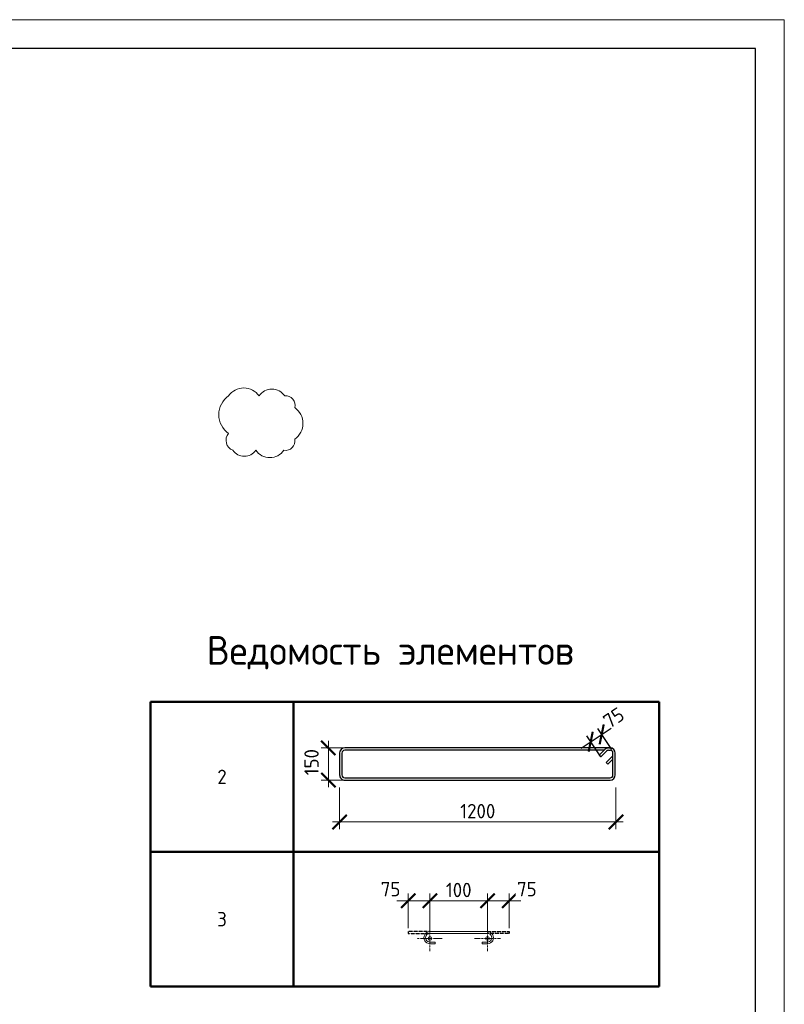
# Model space of a CAD drawing. Header units: millimetres. Extents: x 349531 to 1063351, y -131924 to 96186.
# Tile 155 of 228: x 712055 to 725333, y -53209 to -36112. Entities that reach past the tile are written whole.
import ezdxf

# ---------------------------------------------------------------- set-up
doc = ezdxf.new("R2010")
doc.units = ezdxf.units.MM
doc.linetypes.add('CENTER2', pattern=[28.575, 19.05, -3.175, 3.175, -3.175])
doc.linetypes.add('GOST2.303 4', pattern=[7, 5, -2, 0])
for name, color, linetype, lineweight in [('Арм_шпильки', 143, 'Continuous', 18), ('Выноски', 20, 'Continuous', 20), ('Осевая', 10, 'CENTER2', 20), ('подоснова', 151, 'Continuous', 5), ('поз.', 2, 'Continuous', 25), ('РАЗМЕРЫ', 1, 'Continuous', 9), ('ТОНКИЕ', 7, 'Continuous', 9)]:
    doc.layers.add(name, color=color, linetype=linetype, lineweight=lineweight)
doc.layers.add('ТОЛСТЫЕ_ОСНОВНЫЕ', color=6, linetype='Continuous')
doc.styles.add('GOST 2.304', font='CS_Gost2304.shx')
doc.styles.add('GOST-2.304_Type-B', font='GOST_Common.ttf')
doc.dimstyles.new('мой', dxfattribs={"dimscale": 100, "dimtxt": 2.5, "dimasz": 2.5, "dimexe": 1.25, "dimexo": 0.625, "dimtad": 1, "dimdec": 0, "dimtxsty": 'GOST-2.304_Type-B', "dimblk": 'ARCHTICK', "dimcen": 2.5, "dimdle": 2, "dimaunit": 1, "dimadec": 1, "dimazin": 2, "dimtfac": 1, "dimtdec": 0, "dimtmove": 1, "dimatfit": 3, "dimfxl": 1, "dimtfill": 1, "dimlwd": -1, "dimlwe": -1, "dimarcsym": 0})
doc.dimstyles.new('мой 25', dxfattribs={"dimscale": 100, "dimtxt": 2.5, "dimasz": 2.5, "dimexe": 1.25, "dimexo": 0.625, "dimtad": 1, "dimdec": 0, "dimlfac": 0.5, "dimtxsty": 'GOST-2.304_Type-B', "dimblk": 'ARCHTICK', "dimcen": 2.5, "dimdle": 1.25, "dimaunit": 1, "dimadec": 1, "dimazin": 2, "dimtfac": 1, "dimtdec": 0, "dimtmove": 1, "dimatfit": 3, "dimfxl": 6, "dimfxlon": 1, "dimtfill": 1, "dimlwd": -1, "dimlwe": -1, "dimarcsym": 0})
doc.dimstyles.new('СПДС', dxfattribs={"dimscale": 100, "dimtxt": 2.5, "dimasz": 2.5, "dimexe": 1.25, "dimexo": 0, "dimtad": 1, "dimdec": 0, "dimtxsty": 'GOST-2.304_Type-B', "dimblk": 'ARCHTICK', "dimcen": 2.5, "dimdle": 2, "dimadec": 0, "dimazin": 2, "dimtfac": 0.75, "dimtdec": 0, "dimtmove": 1, "dimatfit": 3, "dimfxl": 1, "dimtolj": 1, "dimarcsym": 1})

# ---------------------------------------------------------------- blocks, each defined once
blk = doc.blocks.new('*T541')
at = {"layer": 'Выноски', "color": 0, "linetype": 'ByBlock', "lineweight": 50, "transparency": 16777216}
for p, q in [((0, 0), (8834, 0)), ((0, 0), (0, -4943)), ((2484, 0), (2484, -4943)), ((8834, 0), (8834, -4943)), ((0, -2606), (8834, -2606)), ((0, -4943), (8834, -4943))]:
    blk.add_line(p, q, dxfattribs=at)
at = {"layer": 'Выноски', "color": 0, "transparency": 16777216, "char_height": 250, "width": 2183.67, "attachment_point": 5, "style": 'GOST-2.304_Type-B'}
for s, insert in [('2', (1242, -1303)), ('3', (1242, -3774))]:
    blk.add_mtext(s, dxfattribs=dict(at, insert=insert))
blk = doc.blocks.new('*U490')
for p, q in [((-8, 0), (-7, 7.2)), ((-7, -7.2), (-8, 0)), ((-7, 7.2), (-4.2, 14)), ((-4.2, 14), (0.2, 19.8)), ((0.2, 19.8), (6, 24.2)), ((6, 24.2), (12.8, 27)), ((12.8, 27), (20, 28)), ((44, 28), (20, 28)), ((20, 20), (44, 20)), ((44, 20), (44, 28)), ((262.7, 28), (286.7, 28)), ((262.7, 20), (262.7, 28)), ((286.7, 20), (262.7, 20)), ((293.9, 27), (286.7, 28)), ((300.7, 24.2), (293.9, 27)), ((306.5, 19.8), (300.7, 24.2)), ((310.9, 14), (306.5, 19.8)), ((313.7, 7.2), (310.9, 14)), ((314.7, 0), (313.7, 7.2)), ((-4.2, -14), (-7, -7.2)), ((0.2, -19.8), (-4.2, -14)), ((6, -24.2), (0.2, -19.8)), ((12.8, -27), (6, -24.2)), ((20, -28), (12.8, -27)), ((20, -28), (286.7, -28)), ((286.7, -28), (293.9, -27)), ((293.9, -27), (300.7, -24.2)), ((300.7, -24.2), (306.5, -19.8)), ((306.5, -19.8), (310.9, -14)), ((310.9, -14), (313.7, -7.2)), ((313.7, -7.2), (314.7, 0))]:
    blk.add_line(p, q)
at = {"color": 0, "linetype": 'ByBlock', "lineweight": -2}
for p, q in [((0, 0), (0.7, 5.2)), ((0.7, 5.2), (2.7, 10)), ((2.7, 10), (5.9, 14.1)), ((5.9, 14.1), (10, 17.3)), ((10, 17.3), (14.8, 19.3)), ((14.8, 19.3), (20, 20)), ((291.8, 19.3), (286.7, 20)), ((296.7, 17.3), (291.8, 19.3)), ((300.8, 14.1), (296.7, 17.3)), ((304, 10), (300.8, 14.1)), ((306, 5.2), (304, 10)), ((306.7, 0), (306, 5.2)), ((0.7, -5.2), (0, 0)), ((2.7, -10), (0.7, -5.2)), ((5.9, -14.1), (2.7, -10)), ((10, -17.3), (5.9, -14.1)), ((14.8, -19.3), (10, -17.3)), ((20, -20), (14.8, -19.3)), ((20, -20), (286.7, -20)), ((286.7, -20), (291.8, -19.3)), ((291.8, -19.3), (296.7, -17.3)), ((296.7, -17.3), (300.8, -14.1)), ((300.8, -14.1), (304, -10)), ((304, -10), (306, -5.2)), ((306, -5.2), (306.7, 0))]:
    blk.add_line(p, q, dxfattribs=at)
at = {"style": 'GOST 2.304', "oblique": 15, "flags": 9}
for tag, p in [('ДИАМЕТР', (117.8, -62.2)), ('ДЛИНА', (118.1, -72.5)), ('ПОЗИЦИЯ', (118, -56.6)), ('КЛАСС', (118, -67.8)), ('МАССА', (118.7, -78.2))]:
    blk.add_attdef(tag, p, '', height=2.5, dxfattribs=at)
blk = doc.blocks.new('_ArchTick')
at = {"color": 0, "linetype": 'ByBlock', "const_width": 0.15}
blk.add_lwpolyline([(-0.5, -0.5), (0.5, 0.5)], dxfattribs=at)
blk = doc.blocks.new('*D540')
at = {"layer": 'DEFPOINTS', "color": 0, "transparency": 16777216}
for p in [(720179, -51411), (719179, -51948), (720179, -51948)]:
    blk.add_point(p, dxfattribs=at)
at = {"layer": 'РАЗМЕРЫ', "color": 0, "linetype": 'Continuous', "transparency": 16777216}
for p, q in [((719179, -51886), (719179, -51286)), ((720179, -51885), (720179, -51286)), ((718979, -51411), (720379, -51411))]:
    blk.add_line(p, q, dxfattribs=at)
at = {"layer": 'РАЗМЕРЫ', "color": 0, "transparency": 16777216, "xscale": 250, "yscale": 250, "zscale": 250, "rotation": 180}
blk.add_blockref('_ArchTick', (719179, -51411), dxfattribs=at)
at = {"layer": 'РАЗМЕРЫ', "color": 0, "transparency": 16777216, "xscale": 250, "yscale": 250, "zscale": 250}
blk.add_blockref('_ArchTick', (720179, -51411), dxfattribs=at)
at = {"layer": 'РАЗМЕРЫ', "color": 0, "transparency": 16777216, "insert": (719679, -51224), "char_height": 250, "attachment_point": 5, "style": 'GOST-2.304_Type-B', "bg_fill": 3, "box_fill_scale": 1.1, "bg_fill_color": 256, "bg_fill_true_color": 13158600, "bg_fill_transparency": 0}
blk.add_mtext('100', dxfattribs=at)
blk = doc.blocks.new('*D542')
at = {"layer": 'DEFPOINTS', "color": 0}
for p in [(718803, -51411), (718803, -51948), (719179, -51948)]:
    blk.add_point(p, dxfattribs=at)
at = {"layer": 'РАЗМЕРЫ', "color": 0, "linetype": 'Continuous'}
for p, q in [((718803, -51885), (718803, -51286)), ((719179, -51886), (719179, -51286)), ((719379, -51411), (718603, -51411))]:
    blk.add_line(p, q, dxfattribs=at)
at = {"layer": 'РАЗМЕРЫ', "color": 0, "xscale": 250, "yscale": 250, "zscale": 250, "rotation": 180}
blk.add_blockref('_ArchTick', (718803, -51411), dxfattribs=at)
at = {"layer": 'РАЗМЕРЫ', "color": 0, "xscale": 250, "yscale": 250, "zscale": 250}
blk.add_blockref('_ArchTick', (719179, -51411), dxfattribs=at)
at = {"layer": 'РАЗМЕРЫ', "color": 0, "insert": (718496, -51209), "char_height": 250, "attachment_point": 5, "style": 'GOST-2.304_Type-B', "bg_fill": 3, "box_fill_scale": 1.1, "bg_fill_color": 256, "bg_fill_true_color": 13158600, "bg_fill_transparency": 0}
blk.add_mtext('75', dxfattribs=at)
blk = doc.blocks.new('*D543')
at = {"layer": 'DEFPOINTS', "color": 0}
for p in [(720555, -51411), (720179, -51948), (720555, -51948)]:
    blk.add_point(p, dxfattribs=at)
at = {"layer": 'РАЗМЕРЫ', "color": 0, "linetype": 'Continuous'}
for p, q in [((720179, -51886), (720179, -51286)), ((720555, -51885), (720555, -51286)), ((719979, -51411), (720755, -51411))]:
    blk.add_line(p, q, dxfattribs=at)
at = {"layer": 'РАЗМЕРЫ', "color": 0, "xscale": 250, "yscale": 250, "zscale": 250, "rotation": 180}
blk.add_blockref('_ArchTick', (720179, -51411), dxfattribs=at)
at = {"layer": 'РАЗМЕРЫ', "color": 0, "xscale": 250, "yscale": 250, "zscale": 250}
blk.add_blockref('_ArchTick', (720555, -51411), dxfattribs=at)
at = {"layer": 'РАЗМЕРЫ', "color": 0, "insert": (720862, -51209), "char_height": 250, "attachment_point": 5, "style": 'GOST-2.304_Type-B', "bg_fill": 3, "box_fill_scale": 1.1, "bg_fill_color": 256, "bg_fill_true_color": 13158600, "bg_fill_transparency": 0}
blk.add_mtext('75', dxfattribs=at)
blk = doc.blocks.new('*U510')
at = {"color": 0, "linetype": 'ByBlock', "lineweight": -2}
for p, q in [((-10, 1176.4), (-10, 12.5)), ((-10, 1169.4), (-10, 1176.4)), ((0, 1169.4), (0, 1176.4)), ((108.8, 1198.9), (12.5, 1198.9)), ((108.8, 1188.9), (12.5, 1188.9)), ((53.8, 1159.8), (28.3, 1185.2)), ((38.8, 1188.9), (60.9, 1166.9)), ((60.9, 1166.9), (53.8, 1159.8)), ((121.3, 12.5), (121.3, 1176.4)), ((131.3, 12.5), (131.3, 1176.4)), ((22, 1128), (-3.4, 1153.5)), ((0, 1150.1), (0, 12.5)), ((3.7, 1160.6), (29.1, 1135.1)), ((29.1, 1135.1), (22, 1128)), ((12.5, 0), (108.8, 0)), ((12.5, -10), (108.8, -10))]:
    blk.add_line(p, q, dxfattribs=at)
for centre, radius, start, end in [((12.5, 1176.4), 22.5, 90, 180), ((12.5, 1169.4), 22.5, 180, 225), ((12.5, 1176.4), 12.5, 90, 180), ((12.5, 1169.4), 12.5, 180, 225), ((19.5, 1176.4), 12.5, 45, 90), ((108.8, 1176.4), 22.5, 0, 90), ((108.8, 1176.4), 12.5, 0, 90), ((12.5, 12.5), 22.5, 180, 270), ((12.5, 12.5), 12.5, 180, 270), ((108.8, 12.5), 12.5, 270, 0), ((108.8, 12.5), 22.5, 270, 0)]:
    blk.add_arc(centre, radius, start, end, dxfattribs=at)
at = {"style": 'GOST 2.304', "oblique": 15, "flags": 9}
for tag, p in [('ДИАМЕТР', (-52.8, -63)), ('КЛАСС', (-53, -68.7)), ('ДЛИНА', (-52.5, -73.8)), ('ПОЗИЦИЯ', (-52.3, -58)), ('МАССА', (-52.3, -78.3))]:
    blk.add_attdef(tag, p, '', height=2.5, dxfattribs=at)
blk = doc.blocks.new('*D532')
at = {"layer": 'DEFPOINTS', "color": 0, "transparency": 16777216}
for p in [(717610, -49089), (722409, -49227), (717610, -50043)]:
    blk.add_point(p, dxfattribs=at)
at = {"layer": 'РАЗМЕРЫ', "color": 0, "linetype": 'Continuous', "transparency": 16777216}
for p, q in [((717610, -49443), (717610, -50168)), ((722409, -49443), (722409, -50168)), ((722534, -50043), (717485, -50043))]:
    blk.add_line(p, q, dxfattribs=at)
at = {"layer": 'РАЗМЕРЫ', "color": 0, "transparency": 16777216, "xscale": 250, "yscale": 250, "zscale": 250, "rotation": 180}
blk.add_blockref('_ArchTick', (717610, -50043), dxfattribs=at)
at = {"layer": 'РАЗМЕРЫ', "color": 0, "transparency": 16777216, "xscale": 250, "yscale": 250, "zscale": 250}
blk.add_blockref('_ArchTick', (722409, -50043), dxfattribs=at)
at = {"layer": 'РАЗМЕРЫ', "color": 0, "transparency": 16777216, "insert": (720010, -49855), "char_height": 250, "attachment_point": 5, "style": 'GOST-2.304_Type-B', "bg_fill": 3, "box_fill_scale": 1.1, "bg_fill_color": 256, "bg_fill_true_color": 13158600, "bg_fill_transparency": 0}
blk.add_mtext('1200', dxfattribs=at)
blk = doc.blocks.new('*D547')
at = {"layer": 'DEFPOINTS', "color": 0, "transparency": 16777216}
for p in [(717415, -48757), (718925, -48757), (718579, -49316)]:
    blk.add_point(p, dxfattribs=at)
at = {"layer": 'РАЗМЕРЫ', "color": 0, "linetype": 'Continuous', "transparency": 16777216}
for p, q in [((717415, -49441), (717415, -48632)), ((718015, -48757), (717290, -48757)), ((718015, -49316), (717290, -49316))]:
    blk.add_line(p, q, dxfattribs=at)
at = {"layer": 'РАЗМЕРЫ', "color": 0, "transparency": 16777216, "insert": (717123, -49005), "char_height": 250, "attachment_point": 5, "rotation": 90, "style": 'GOST-2.304_Type-B', "bg_fill": 3, "box_fill_scale": 1.1, "bg_fill_color": 256, "bg_fill_true_color": 13158600, "bg_fill_transparency": 0}
blk.add_mtext('150', dxfattribs=at)
at = {"layer": 'РАЗМЕРЫ', "color": 0, "transparency": 16777216, "xscale": 250, "yscale": 250, "zscale": 250}
for p, rotation in [((717415, -48757), 90), ((717415, -49316), 270)]:
    blk.add_blockref('_ArchTick', p, dxfattribs=dict(at, rotation=rotation))
blk = doc.blocks.new('*U1380')
at = {"layer": 'ТОЛСТЫЕ_ОСНОВНЫЕ', "color": 6}
blk.add_lwpolyline([(20, 5), (415, 5), (415, 292), (20, 292)], close=True, dxfattribs=at)
at = {"layer": 'ТОНКИЕ'}
blk.add_lwpolyline([(0, 0), (420, 0), (420, 297), (0, 297)], close=True, dxfattribs=at)
blk = doc.blocks.new('*D1479')
at = {"layer": 'DEFPOINTS', "color": 0, "lineweight": 50, "transparency": 16777216}
for p in [(722162, -48522), (722336, -48785), (722145, -48912)]:
    blk.add_point(p, dxfattribs=at)
at = {"layer": 'РАЗМЕРЫ', "color": 0, "lineweight": -2, "transparency": 16777216}
for p, q in [((721804, -48760), (722329, -48412)), ((722145, -48912), (721902, -48545)), ((722336, -48785), (722093, -48418))]:
    blk.add_line(p, q, dxfattribs=at)
at = {"layer": 'РАЗМЕРЫ', "color": 0, "lineweight": -2, "transparency": 16777216, "xscale": 250, "yscale": 250, "zscale": 250}
for p, rotation in [((722162, -48522), 33.52746527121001), ((721971, -48649), 213.52746527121)]:
    blk.add_blockref('_ArchTick', p, dxfattribs=dict(at, rotation=rotation))
at = {"layer": 'РАЗМЕРЫ', "color": 0, "transparency": 16777216, "insert": (722370, -48234), "char_height": 250, "attachment_point": 5, "rotation": 33.5275, "style": 'GOST-2.304_Type-B'}
blk.add_mtext('\\A1;75', dxfattribs=at)

msp = doc.modelspace()

# ---------------------------------------------------------------- linework, layer by layer
at = {"layer": 'Осевая', "ltscale": 0.1}
for p, q in [((719403, -52064.2), (718954.7, -52064.2)), ((720403, -52064.2), (719954.7, -52064.2))]:
    msp.add_line(p, q, dxfattribs=at)
at = {"layer": 'РАЗМЕРЫ', "color": 240, "true_color": 0xed1f24}
msp.add_lwpolyline([(715682.7, -42644.3, 0.5205671), (715682.7, -43297.6, 0.5205671), (715756.7, -43589.4, 0.5205671), (716156.1, -43589.4, 0.5205671), (716644.1, -43589.4, 0.5205671), (716831.7, -43396.5, 0.5205671), (716831.7, -42847.8, 0.5205671), (716658, -42644.3, 0.5205671), (716210.9, -42644.3, 0.5205671)], format="xyb", close=True, dxfattribs=at)

# ---------------------------------------------------------------- block references
msp.add_blockref('*T541', (714326.7, -47957))
at = {"lineweight": 30, "xscale": 3.959999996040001, "yscale": 3.959999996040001, "zscale": 3.959999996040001, "rotation": 269.9999999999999}
msp.add_blockref('*U510', (717649.7, -48796.4), dxfattribs=at)
at = {"layer": 'Арм_шпильки', "color": 3, "xscale": 3.75, "yscale": 3.75, "zscale": 3.75, "rotation": 180}
msp.add_blockref('*U490', (720253.8, -52052.6), dxfattribs=at)

# ---------------------------------------------------------------- texts
at = {"layer": 'РАЗМЕРЫ', "insert": (718490.4, -47103.8), "char_height": 500, "attachment_point": 5, "style": 'GOST-2.304_Type-B'}
msp.add_mtext_dynamic_manual_height_columns('{\\C0;Ведомость элементов}', width=15225.227, gutter_width=15, heights=[0], dxfattribs=at)

# ---------------------------------------------------------------- dimensions: what is measured, and where the dimension line sits
at = {"layer": 'РАЗМЕРЫ', "color": 1}
dim = msp.add_linear_dim(base=(722162.3, -48522.2), p1=(722144.8, -48911.7), p2=(722336.3, -48784.8), angle=33.52747, text='75', dimstyle='СПДС', dxfattribs=at)
dim.commit()
dim.dimension.update_dxf_attribs({"geometry": '*D1479', "text_midpoint": (722473.1, -48390.3), "dimtype": 161})

# ---------------------------------------------------------------- next in the draw order: dimensions: what is measured, and where the dimension line sits
at = {"layer": 'РАЗМЕРЫ'}
dim = msp.add_linear_dim(base=(717610.1, -50042.9), p1=(722409.3, -49226.6), p2=(717610.1, -49088.6), dimstyle='мой 25', override={"dimlfac": 0.25}, dxfattribs=at)
dim.commit()
dim.dimension.update_dxf_attribs({"geometry": '*D532', "text_midpoint": (720009.7, -49855.4)})
dim = msp.add_linear_dim(base=(720178.8, -51411.1), p1=(719178.9, -51948.4), p2=(720178.8, -51947.6), text='100', dimstyle='мой', dxfattribs=at)
dim.commit()
dim.dimension.update_dxf_attribs({"geometry": '*D540', "text_midpoint": (719678.9, -51223.6)})

# ---------------------------------------------------------------- next in the draw order: linework, layer by layer
at = {"layer": 'поз.', "linetype": 'GOST2.303 4', "ltscale": 0.4}
for points in [[(719178.8, -51947.6), (718802.8, -51947.6), (718802.8, -51977.6), (719177.6, -51977.8)], [(720178.8, -51947.6), (720554.8, -51947.6), (720554.8, -51977.6), (720180.1, -51977.8)]]:
    msp.add_lwpolyline(points, dxfattribs=at)

# ---------------------------------------------------------------- next in the draw order: dimensions: what is measured, and where the dimension line sits
at = {"layer": 'РАЗМЕРЫ'}
dim = msp.add_linear_dim(base=(717415.5, -48756.8), p1=(718579.4, -49316.2), p2=(718925.2, -48756.8), angle=90, text='150', dimstyle='мой 25', override={"dimlfac": 0.25}, dxfattribs=at)
dim.commit()
dim.dimension.update_dxf_attribs({"geometry": '*D547', "text_midpoint": (717310.3, -49004.9), "dimtype": 160})

# ---------------------------------------------------------------- next in the draw order: dimensions: what is measured, and where the dimension line sits
dim = msp.add_linear_dim(base=(718802.8, -51411.1), p1=(719178.9, -51948.4), p2=(718802.8, -51947.6), text='75', dimstyle='мой', dxfattribs=at)
dim.commit()
dim.dimension.update_dxf_attribs({"geometry": '*D542', "text_midpoint": (718496, -51396.8), "dimtype": 160})
dim = msp.add_linear_dim(base=(720554.8, -51411.1), p1=(720178.8, -51948.4), p2=(720554.8, -51947.6), angle=180, text='75', dimstyle='мой', dxfattribs=at)
dim.commit()
dim.dimension.update_dxf_attribs({"geometry": '*D543', "text_midpoint": (720861.7, -51396.8), "dimtype": 160})

# ---------------------------------------------------------------- next in the draw order: linework, layer by layer
at = {"layer": 'Осевая', "ltscale": 0.1}
for p, q in [((719178.9, -51840.1), (719178.9, -52288.4)), ((720178.8, -51840.1), (720178.8, -52288.4))]:
    msp.add_line(p, q, dxfattribs=at)
at = {"layer": 'подоснова'}
for centre in [(719178.9, -52064.2), (720178.8, -52064.2)]:
    msp.add_circle(centre, 32, dxfattribs=at)

# ---------------------------------------------------------------- next in the draw order: block references
at = {"xscale": 100, "yscale": 100, "zscale": 100}
msp.add_blockref('*U1380', (683333.2, -65811.7), dxfattribs=at)

doc.saveas('drawing.dxf')
